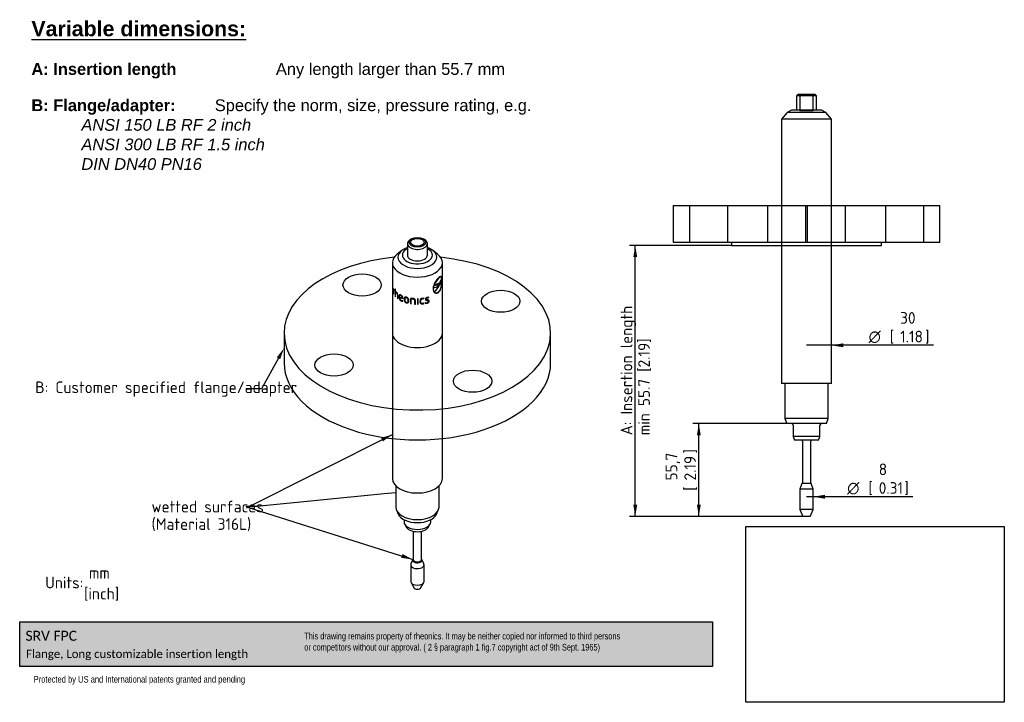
# Model space of a CAD drawing. Header units: millimetres. Extents: x 0 to 295, y 2 to 207.
import ezdxf
from ezdxf import colors
from ezdxf.entities.mleader import LeaderData, LeaderLine
from ezdxf.enums import TextEntityAlignment as Align
from ezdxf.lldxf.tags import DXFTag
from ezdxf.math import Vec2, Vec3

# ---------------------------------------------------------------- set-up
doc = ezdxf.new("R2010")
doc.units = ezdxf.units.MM
for name, color, linetype in [('10418_A', 7, 'Continuous'), ('10461_A', 7, 'Continuous'), ('Default', 7, 'Continuous')]:
    doc.layers.add(name, color=color, linetype=linetype)
doc.styles.add('SEACAD_Solid_Edge_ISO', font='seiso.ttf')
doc.styles.add('SEACAD_Solid_Edge_ISO1_Symbols', font='semeci1.ttf')
tags = doc.linetypes.add('HIDDEN2', pattern=[4.7625, 3.175, -1.5875]).pattern_tags.tags
tags[6:7] = [DXFTag(74, 4), DXFTag(75, 0), DXFTag(340, '0'), DXFTag(46, 0.0), DXFTag(50, 0.0), DXFTag(44, 0.0), DXFTag(45, 0.0)]
tags[4:5] = [DXFTag(74, 4), DXFTag(75, 0), DXFTag(340, '0'), DXFTag(46, 0.0), DXFTag(50, 0.0), DXFTag(44, 0.0), DXFTag(45, 0.0)]
tags = doc.linetypes.add('PHANTOM2', pattern=[31.75, 15.875, -3.175, 3.175, -3.175, 3.175, -3.175]).pattern_tags.tags
tags[14:15] = [DXFTag(74, 4), DXFTag(75, 0), DXFTag(340, '0'), DXFTag(46, 0.0), DXFTag(50, 0.0), DXFTag(44, 0.0), DXFTag(45, 0.0)]
tags[12:13] = [DXFTag(74, 4), DXFTag(75, 0), DXFTag(340, '0'), DXFTag(46, 0.0), DXFTag(50, 0.0), DXFTag(44, 0.0), DXFTag(45, 0.0)]
tags[10:11] = [DXFTag(74, 4), DXFTag(75, 0), DXFTag(340, '0'), DXFTag(46, 0.0), DXFTag(50, 0.0), DXFTag(44, 0.0), DXFTag(45, 0.0)]
tags[8:9] = [DXFTag(74, 4), DXFTag(75, 0), DXFTag(340, '0'), DXFTag(46, 0.0), DXFTag(50, 0.0), DXFTag(44, 0.0), DXFTag(45, 0.0)]
tags[6:7] = [DXFTag(74, 4), DXFTag(75, 0), DXFTag(340, '0'), DXFTag(46, 0.0), DXFTag(50, 0.0), DXFTag(44, 0.0), DXFTag(45, 0.0)]
tags[4:5] = [DXFTag(74, 4), DXFTag(75, 0), DXFTag(340, '0'), DXFTag(46, 0.0), DXFTag(50, 0.0), DXFTag(44, 0.0), DXFTag(45, 0.0)]
doc.dimstyles.new('Rheonics_Publish', dxfattribs={"dimtxt": 3.5, "dimasz": 3.5, "dimexe": 1.75, "dimexo": 0, "dimgap": 0.875, "dimtad": 1, "dimdec": 1, "dimlfac": 2, "dimtxsty": 'SEACAD_Solid_Edge_ISO', "dimblk1": '_SE_FILLED', "dimblk2": '_SE_FILLED', "dimsah": 1, "dimcen": 1.75, "dimazin": 0, "dimtfac": 0.5, "dimtdec": 3, "dimtmove": 0, "dimatfit": 3, "dimfxl": 1, "dimarcsym": 0})
picture_1 = doc.add_image_def('image1.jpg', size_in_pixel=(1363, 928))

# ---------------------------------------------------------------- blocks, each defined once
blk = doc.blocks.new('_SE_FILLED')
at = {"color": 0}
blk.add_line((0, 0), (-1, 0), dxfattribs=at)
blk.add_solid([(0, 0), (-1, -0.1665), (-1, 0.1665), (0, 0)], dxfattribs=at)
blk = doc.blocks.new('SEANNOT_GROUP1')
at = {"layer": 'Default', "linetype": 'Continuous'}
blk.add_hatch(color=7, dxfattribs=at).paths.add_polyline_path([(108.97, 80.02), (111.83, 82.11), (108.44, 81.06)])
at = {"layer": 'Default', "color": 7, "linetype": 'Continuous'}
blk.add_lwpolyline([(68.02, 60.13), (111.83, 82.11)], dxfattribs=at)
blk = doc.blocks.new('SEANNOT_GROUP2')
at = {"layer": 'Default', "linetype": 'Continuous'}
blk.add_hatch(color=7, dxfattribs=at).paths.add_polyline_path([(114.49, 45.09), (118.01, 44.59), (114.85, 46.21)])
at = {"layer": 'Default', "color": 7, "linetype": 'Continuous'}
blk.add_lwpolyline([(68.4, 60.32), (118.01, 44.59)], dxfattribs=at)
blk = doc.blocks.new('_DOT')
at = {"color": 0}
blk.add_line((0, 0), (-1, 0), dxfattribs=at)
at = {"color": 0, "const_width": 0.333}
blk.add_lwpolyline([(-0.1665, 0, 1), (0.1665, 0, 1)], format="xyb", close=True, dxfattribs=at)
blk = doc.blocks.new('SE')
at = {"layer": '10418_A', "color": 7, "linetype": 'Continuous'}
for p, q in [((233.62, 184.22), (233.12, 183.72)), ((239.12, 183.72), (233.12, 183.72)), ((233.12, 183.72), (233.12, 179.47)), ((233.62, 184.22), (238.62, 184.22)), ((239.12, 183.72), (238.62, 184.22)), ((239.12, 179.47), (239.12, 183.72)), ((230.3, 178.71), (228.62, 176.71)), ((231.62, 179.47), (230.3, 178.71)), ((241.95, 178.71), (230.3, 178.71)), ((240.62, 179.47), (231.62, 179.47)), ((241.95, 178.71), (240.62, 179.47)), ((243.62, 176.71), (241.95, 178.71)), ((243.62, 176.71), (228.62, 176.71)), ((228.62, 176.71), (228.62, 150.83)), ((243.62, 173.19), (243.62, 176.71)), ((243.62, 173.02), (243.62, 173.19)), ((243.62, 172.34), (243.62, 173.02)), ((243.62, 172.07), (243.62, 172.34)), ((243.62, 171.34), (243.62, 172.1)), ((243.62, 170.06), (243.62, 171.34)), ((243.62, 169.58), (243.62, 170.06)), ((243.62, 169.4), (243.62, 169.58)), ((243.62, 150.83), (243.62, 169.4)), ((228.62, 138.83), (228.62, 97.37)), ((243.62, 97.37), (243.62, 138.83)), ((243.62, 97.37), (228.62, 97.37)), ((229.62, 97.37), (229.62, 86.87)), ((242.62, 86.87), (242.62, 97.37)), ((242.62, 86.87), (229.62, 86.87)), ((229.62, 86.87), (230.17, 85.37)), ((242.08, 85.37), (242.62, 86.87)), ((242.08, 85.37), (230.17, 85.37)), ((232.12, 84.87), (232.12, 81.47)), ((240.12, 81.47), (240.12, 84.87)), ((240.12, 81.47), (232.12, 81.47)), ((232.12, 81.47), (232.52, 80.37)), ((239.72, 80.37), (232.52, 80.37)), ((234.87, 80.12), (234.87, 67.59)), ((237.37, 67.59), (237.37, 80.12)), ((239.72, 80.37), (240.12, 81.47)), ((234.75, 67.37), (234.12, 65.65)), ((238.12, 65.65), (234.12, 65.65)), ((234.12, 65.65), (234.12, 59.58)), ((237.5, 67.37), (234.75, 67.37)), ((238.12, 65.65), (237.5, 67.37)), ((238.12, 59.58), (238.12, 65.65)), ((238.12, 59.58), (234.12, 59.58)), ((234.12, 59.58), (235, 57.52)), ((237.25, 57.52), (238.12, 59.58)), ((237.25, 57.52), (235, 57.52))]:
    blk.add_line(p, q, dxfattribs=at)
at = {"layer": '10418_A', "color": 7, "linetype": 'HIDDEN2'}
for p, q in [((234.12, 184.22), (234.12, 179.22)), ((238.12, 179.22), (238.12, 184.22)), ((238.12, 179.22), (234.12, 179.22)), ((228.62, 150.83), (228.62, 138.83)), ((243.62, 138.83), (243.62, 150.83))]:
    blk.add_line(p, q, dxfattribs=at)
at = {"layer": '10418_A', "color": 7, "linetype": 'Continuous'}
for centre, radius, start, end in [((231.62, 84.87), 0.5, 0, 90), ((240.62, 84.87), 0.5, 90, 180), ((234.62, 80.12), 0.25, 0, 90), ((237.62, 80.12), 0.25, 90, 180), ((234.62, 67.59), 0.25, 300, 0), ((237.62, 67.59), 0.25, 180, 240)]:
    blk.add_arc(centre, radius, start, end, dxfattribs=at)
at = {"layer": '10461_A', "color": 7, "linetype": 'Continuous'}
for p, q in [((196.12, 150.83), (276.12, 150.83)), ((196.12, 150.83), (196.12, 139.83)), ((276.12, 139.83), (276.12, 150.83)), ((196.12, 139.83), (276.12, 139.83)), ((213.62, 139.83), (213.62, 138.83)), ((258.62, 138.83), (258.62, 139.83)), ((213.62, 138.83), (258.62, 138.83))]:
    blk.add_line(p, q, dxfattribs=at)
at = {"layer": '10461_A', "color": 7, "linetype": 'HIDDEN2'}
for p, q in [((200.97, 150.83), (200.97, 139.83)), ((212.47, 139.83), (212.47, 150.83)), ((224.42, 150.83), (224.42, 139.83)), ((228.62, 150.83), (228.62, 138.83)), ((235.92, 139.83), (235.92, 150.83)), ((236.33, 150.83), (236.33, 139.83)), ((243.62, 138.83), (243.62, 150.83)), ((247.83, 139.83), (247.83, 150.83)), ((259.78, 150.83), (259.78, 139.83)), ((271.28, 139.83), (271.28, 150.83))]:
    blk.add_line(p, q, dxfattribs=at)
blk = doc.blocks.new('SE1')
at = {"layer": '10418_A', "color": 7, "linetype": 'Continuous'}
for p, q in [((116.33, 139.39), (116.33, 135.92)), ((117.57, 140.82), (117.21, 140.61)), ((121.46, 140.61), (121.1, 140.82)), ((122.33, 135.92), (122.33, 139.39)), ((114.65, 137.29), (113.3, 136.23)), ((125.37, 136.23), (124.02, 137.29)), ((111.83, 133.66), (111.83, 68.88)), ((126.83, 68.88), (126.83, 133.66)), ((126, 127.39), (125.71, 126.94)), ((126.68, 128.44), (126.68, 128.66)), ((112.14, 125.86), (112.14, 124.32)), ((112.14, 124.32), (112.2, 124.2)), ((112.2, 124.2), (112.2, 125.64)), ((112.43, 125.5), (112.36, 125.6)), ((112.36, 125.46), (112.41, 125.37)), ((112.41, 125.37), (112.43, 125.5)), ((112.76, 125.7), (112.66, 125.81)), ((112.66, 125.81), (112.66, 123.57)), ((112.76, 125.01), (112.76, 125.7)), ((112.76, 123.46), (112.76, 124.86)), ((124.14, 126.18), (124.22, 126.6)), ((125.54, 126.95), (125.71, 126.94)), ((125.71, 126.94), (125.97, 126.99)), ((125.97, 126.99), (125.86, 126.75)), ((112.66, 123.57), (112.76, 123.46)), ((113.32, 124.07), (113.32, 122.96)), ((113.32, 122.96), (113.45, 122.86)), ((113.45, 122.86), (113.45, 123.98)), ((113.91, 123.4), (114.81, 123.09)), ((113.92, 123.26), (114.97, 122.91)), ((114.93, 122.12), (114.87, 122.28)), ((114.97, 122.91), (114.98, 122.9)), ((114.98, 123), (114.98, 122.9)), ((117.97, 122.94), (117.29, 122.92)), ((117.29, 122.92), (117.29, 121.37)), ((117.29, 121.37), (117.5, 121.34)), ((117.5, 121.34), (117.5, 122.79)), ((117.5, 122.79), (117.97, 122.79)), ((118.51, 122.35), (118.51, 121.24)), ((118.51, 121.24), (118.73, 121.22)), ((118.73, 121.22), (118.73, 122.35)), ((119.55, 122.84), (119.33, 122.84)), ((119.33, 122.84), (119.33, 121.21)), ((119.33, 121.21), (119.55, 121.21)), ((119.55, 121.21), (119.55, 122.84)), ((121.29, 122.77), (121.36, 122.92)), ((121.36, 121.45), (121.29, 121.58)), ((121.78, 121.67), (121.7, 121.51)), ((122.73, 123.09), (122.81, 123.25)), ((112.83, 66.72), (112.83, 60.31)), ((125.83, 60.31), (125.83, 66.72)), ((113.05, 59.34), (113.58, 58.2)), ((125.09, 58.2), (125.62, 59.34)), ((115.33, 56.54), (115.33, 55.9)), ((123.33, 55.9), (123.33, 56.54)), ((115.47, 55.3), (115.86, 54.47)), ((122.81, 54.47), (123.2, 55.3)), ((118.08, 53.05), (118.08, 44.56)), ((120.58, 44.56), (120.58, 53.05)), ((118.01, 44.59), (117.4, 43.28)), ((121.27, 43.28), (120.66, 44.59)), ((117.33, 42.98), (117.33, 38.03)), ((121.33, 38.03), (121.33, 42.98)), ((117.43, 37.68), (118.26, 36.15)), ((120.41, 36.15), (121.24, 37.68))]:
    blk.add_line(p, q, dxfattribs=at)
for centre, radius, start, end in [((129.25, 125.25), 5.25, 131.5956, 173.2206), ((130.1, 124.64), 6.2, 134.2389, 158.8318), ((125.94, 124.33), 3.02, 100.9456, 122.4983), ((125.53, 128.11), 1.2, 291.6527, 340.6238), ((136.94, 122.34), 12.06, 148.3892, 155.2018), ((111.45, 125.05), 1.07, 31.0461, 49.7369), ((111.75, 125.11), 0.699, 30.5942, 49.7582), ((112.63, 124.48), 0.546, 45.0712, 76.3296), ((112.44, 124.05), 0.878, 1.0912, 50.049), ((112.24, 123.94), 1.21, 1.9041, 50.0752), ((124.25, 127.95), 1.77, 266.5836, 325.4896), ((125.38, 124.89), 2.06, 85.5783, 124.127), ((121.96, 128.5), 4.27, 304.8218, 335.8446), ((115.07, 123.36), 1.29, 176.1242, 240.9991), ((114.91, 123.25), 0.996, 179.3625, 241.8693), ((113.92, 123), 1.06, 0.283, 64.4732), ((114.03, 123.11), 0.777, 358.0232, 63.6938), ((114.82, 123.07), 0.785, 241.7235, 273.6619), ((114.88, 123.02), 0.903, 241.1042, 273.2286), ((115.79, 122.32), 1.02, 357.514, 75.2559), ((120.95, 122.08), 0.883, 93.4232, 182.3413), ((121.04, 122.01), 0.963, 70.3808, 98.1273), ((120.78, 122.27), 0.999, 276.8226, 305.3608), ((121.02, 122.06), 0.76, 69.3574, 97.7612), ((120.81, 122.25), 0.824, 277.4737, 305.424), ((121.96, 122.6), 1.11, 256.5386, 284.2268), ((122.01, 122.59), 0.952, 255.8518, 283.1778), ((122.61, 122.27), 1, 78.6241, 106.0177), ((122.55, 122.34), 0.779, 76.5146, 105.0566)]:
    blk.add_arc(centre, radius, start, end, dxfattribs=at)
for centre, major_axis, start_param, end_param in [((119.33, 139.39), (3, 0), 2.356194, 6.283185), ((119.33, 139.39), (3, 0), 0, 0.785398), ((119.33, 133.66), (7.5, 0), 2.506399, 6.283185), ((119.33, 135.29), (5.83, 0), 2.111829, 6.283185), ((119.33, 135.92), (4.5, 0), 2.300524, 6.283185), ((119.33, 135.92), (3, 0), 3.141593, 6.283185), ((119.33, 135.29), (5.83, 0), 0, 1.029764), ((119.33, 135.92), (4.5, 0), 0, 0.841069), ((119.33, 133.66), (7.5, 0), 0, 0.635193), ((119.33, 68.88), (7.5, 0), 3.141593, 6.283185), ((119.33, 60.31), (6.5, 0), 3.141593, 6.283185), ((119.33, 59.08), (5.95, 0), 3.401888, 6.02289), ((119.33, 55.9), (4, 0), 3.141593, 6.283185), ((119.33, 55), (3.6, 0), 3.401888, 6.02289), ((119.33, 44.39), (1.38, 0), 2.711893, 6.283185), ((119.33, 44.56), (-1.25, 0), 0, 3.141593), ((119.33, 44.39), (1.38, 0), 0, 0.4297), ((119.33, 44.56), (-1.25, 0), 3.141593, 3.162921), ((119.33, 42.98), (2, 0), 2.881297, 6.283185), ((119.33, 42.98), (2, 0), 0, 0.260295), ((119.33, 38.03), (2, 0), 3.141593, 6.283185), ((119.33, 36.34), (1.13, 0), 3.446442, 5.978336)]:
    blk.add_ellipse(centre, major_axis=major_axis, ratio=0.57735, start_param=start_param, end_param=end_param, dxfattribs=at)
for major_axis in [(-2.5, 0), (2, 0)]:
    blk.add_ellipse((119.33, 139.79), major_axis=major_axis, ratio=0.57735, dxfattribs=at)
for points, knots in [([(125.36, 127.3), (125.38, 127.3), (125.42, 127.31), (125.49, 127.33), (125.61, 127.37), (125.79, 127.46), (125.98, 127.63), (126.21, 127.91), (126.41, 128.28), (126.54, 128.65), (126.6, 128.88), (126.63, 128.99), (126.64, 129.05)], [0, 0, 0, 0, 0.036488, 0.062566, 0.125112, 0.250167, 0.374865, 0.500254, 0.749846, 0.874894, 0.93745, 1, 1, 1, 1]), ([(126.7, 128.43), (126.7, 128.47), (126.7, 128.54), (126.7, 128.67), (126.69, 128.89), (126.67, 129.16), (126.61, 129.4), (126.53, 129.54), (126.4, 129.59), (126.24, 129.54), (126.06, 129.43), (125.92, 129.31), (125.83, 129.23), (125.79, 129.19), (125.77, 129.17)], [0, 0, 0, 0, 0.031299, 0.062568, 0.125123, 0.250088, 0.375051, 0.500014, 0.624972, 0.749925, 0.874875, 0.937429, 0.968698, 1, 1, 1, 1]), ([(126.64, 129.05), (126.64, 129.09), (126.62, 129.15), (126.59, 129.26), (126.53, 129.41), (126.39, 129.5), (126.17, 129.42), (125.98, 129.27), (125.88, 129.19), (125.82, 129.13), (125.79, 129.1), (125.77, 129.08)], [0, 0, 0, 0, 0.062622, 0.125244, 0.250403, 0.500028, 0.749599, 0.874751, 0.937371, 0.963456, 1, 1, 1, 1]), ([(125.77, 124.85), (125.79, 124.88), (125.83, 124.92), (125.92, 125.02), (126.06, 125.21), (126.24, 125.53), (126.4, 125.98), (126.53, 126.47), (126.61, 126.98), (126.67, 127.5), (126.69, 127.91), (126.7, 128.18), (126.7, 128.33), (126.7, 128.4), (126.7, 128.43)], [0, 0, 0, 0, 0.031302, 0.062571, 0.125125, 0.250075, 0.375028, 0.499987, 0.624949, 0.749912, 0.874877, 0.937432, 0.968702, 1, 1, 1, 1]), ([(125.77, 124.95), (125.79, 124.97), (125.82, 125), (125.89, 125.07), (126, 125.21), (126.14, 125.45), (126.29, 125.77), (126.41, 126.14), (126.51, 126.52), (126.58, 126.92), (126.62, 127.25), (126.65, 127.52), (126.65, 127.65), (126.66, 127.71)], [0, 0, 0, 0, 0.036492, 0.062546, 0.125082, 0.25005, 0.374875, 0.499998, 0.624972, 0.749948, 0.874924, 0.937462, 1, 1, 1, 1]), ([(125.97, 126.99), (125.99, 127.03), (126.03, 127.11), (126.1, 127.27), (126.22, 127.53), (126.39, 127.89), (126.53, 128.19), (126.61, 128.34), (126.65, 128.39), (126.67, 128.42), (126.68, 128.43), (126.68, 128.44)], [0, 0, 0, 0, 0.062582, 0.12515, 0.250289, 0.500222, 0.749827, 0.87486, 0.937426, 0.968711, 1, 1, 1, 1]), ([(112.76, 124.86), (112.77, 124.86), (112.78, 124.85), (112.8, 124.85), (112.83, 124.84), (112.87, 124.82), (112.92, 124.79), (112.95, 124.77), (112.98, 124.75), (112.99, 124.73), (113, 124.73)], [0, 0, 0, 0, 0.084695, 0.163278, 0.285736, 0.499978, 0.699969, 0.819983, 0.906172, 1, 1, 1, 1]), ([(124.04, 125.87), (124.04, 125.83), (124.04, 125.76), (124.05, 125.63), (124.09, 125.4), (124.18, 125.1), (124.37, 124.82), (124.61, 124.62), (124.89, 124.52), (125.19, 124.52), (125.44, 124.61), (125.61, 124.72), (125.7, 124.79), (125.75, 124.83), (125.77, 124.85)], [0, 0, 0, 0, 0.031299, 0.062568, 0.125123, 0.250088, 0.375051, 0.500013, 0.624972, 0.749925, 0.874875, 0.937429, 0.968698, 1, 1, 1, 1]), ([(124.4, 124.99), (124.42, 124.96), (124.46, 124.91), (124.55, 124.82), (124.74, 124.69), (125.03, 124.6), (125.35, 124.66), (125.57, 124.78), (125.68, 124.87), (125.74, 124.92), (125.77, 124.95)], [0, 0, 0, 0, 0.062595, 0.125191, 0.250317, 0.500024, 0.749688, 0.874809, 0.937402, 1, 1, 1, 1]), ([(114.37, 123.95), (114.35, 123.96), (114.3, 123.98), (114.21, 124.02), (114.11, 124.03), (113.99, 124.01), (113.88, 123.93), (113.81, 123.78), (113.78, 123.62), (113.78, 123.53), (113.77, 123.48), (113.77, 123.45)], [0, 0, 0, 0, 0.062634, 0.125264, 0.250281, 0.373713, 0.500332, 0.749533, 0.874735, 0.937361, 1, 1, 1, 1]), ([(114.37, 123.81), (114.36, 123.82), (114.32, 123.83), (114.25, 123.86), (114.17, 123.87), (114.08, 123.85), (113.99, 123.78), (113.94, 123.66), (113.92, 123.54), (113.91, 123.46), (113.91, 123.42), (113.91, 123.4)], [0, 0, 0, 0, 0.062623, 0.125244, 0.25021, 0.372723, 0.500215, 0.749555, 0.874754, 0.937371, 1, 1, 1, 1]), ([(116.05, 123.31), (116.02, 123.31), (115.97, 123.33), (115.86, 123.34), (115.73, 123.34), (115.59, 123.3), (115.49, 123.22), (115.41, 123.11), (115.36, 122.99), (115.34, 122.87), (115.33, 122.77), (115.33, 122.72), (115.33, 122.69)], [0, 0, 0, 0, 0.062572, 0.125133, 0.250008, 0.372843, 0.499763, 0.620166, 0.749789, 0.874866, 0.937429, 1, 1, 1, 1]), ([(115.33, 122.69), (115.33, 122.67), (115.33, 122.62), (115.34, 122.51), (115.36, 122.38), (115.41, 122.22), (115.49, 122.05), (115.59, 121.9), (115.73, 121.77), (115.86, 121.69), (115.97, 121.64), (116.02, 121.63), (116.05, 121.62)], [0, 0, 0, 0, 0.062571, 0.125134, 0.25021, 0.379804, 0.500239, 0.627245, 0.749997, 0.874867, 0.937428, 1, 1, 1, 1]), ([(116.05, 123.16), (116.03, 123.16), (115.98, 123.17), (115.9, 123.19), (115.8, 123.18), (115.7, 123.13), (115.62, 123.06), (115.57, 122.97), (115.54, 122.86), (115.53, 122.77), (115.52, 122.69), (115.52, 122.65), (115.52, 122.63)], [0, 0, 0, 0, 0.062573, 0.125141, 0.249926, 0.370712, 0.499647, 0.61883, 0.749749, 0.874857, 0.937425, 1, 1, 1, 1]), ([(115.52, 122.63), (115.52, 122.61), (115.52, 122.57), (115.53, 122.49), (115.54, 122.38), (115.57, 122.25), (115.62, 122.12), (115.7, 122), (115.8, 121.9), (115.9, 121.83), (115.98, 121.79), (116.03, 121.78), (116.05, 121.77)], [0, 0, 0, 0, 0.062576, 0.125143, 0.250251, 0.381147, 0.500353, 0.629273, 0.750075, 0.87486, 0.937427, 1, 1, 1, 1]), ([(116.6, 122.32), (116.6, 122.34), (116.6, 122.38), (116.6, 122.46), (116.58, 122.57), (116.55, 122.69), (116.49, 122.82), (116.41, 122.93), (116.31, 123.04), (116.2, 123.1), (116.12, 123.14), (116.07, 123.15), (116.05, 123.16)], [0, 0, 0, 0, 0.062576, 0.125143, 0.250252, 0.381152, 0.500353, 0.629266, 0.750074, 0.874859, 0.937427, 1, 1, 1, 1]), ([(116.05, 121.77), (116.07, 121.76), (116.12, 121.75), (116.2, 121.74), (116.31, 121.75), (116.41, 121.8), (116.49, 121.88), (116.55, 121.98), (116.58, 122.09), (116.6, 122.19), (116.6, 122.26), (116.6, 122.3), (116.6, 122.32)], [0, 0, 0, 0, 0.062573, 0.125141, 0.249925, 0.370708, 0.499647, 0.618828, 0.749749, 0.874857, 0.937425, 1, 1, 1, 1]), ([(116.05, 121.62), (116.08, 121.61), (116.13, 121.6), (116.25, 121.58), (116.38, 121.59), (116.52, 121.64), (116.63, 121.73), (116.72, 121.85), (116.77, 121.98), (116.8, 122.1), (116.81, 122.2), (116.81, 122.25), (116.81, 122.28)], [0, 0, 0, 0, 0.062572, 0.125133, 0.250004, 0.37274, 0.499761, 0.620176, 0.749789, 0.874866, 0.937429, 1, 1, 1, 1]), ([(118.73, 122.35), (118.73, 122.36), (118.73, 122.4), (118.71, 122.48), (118.68, 122.58), (118.61, 122.68), (118.51, 122.77), (118.39, 122.84), (118.26, 122.89), (118.14, 122.92), (118.04, 122.93), (118, 122.94), (117.97, 122.94)], [0, 0, 0, 0, 0.062574, 0.125142, 0.250092, 0.375378, 0.499825, 0.619975, 0.749779, 0.874857, 0.937421, 1, 1, 1, 1]), ([(117.97, 122.79), (117.99, 122.79), (118.02, 122.79), (118.09, 122.77), (118.21, 122.75), (118.34, 122.69), (118.43, 122.6), (118.48, 122.52), (118.5, 122.45), (118.51, 122.39), (118.51, 122.36), (118.51, 122.35)], [0, 0, 0, 0, 0.062671, 0.125326, 0.250579, 0.499397, 0.623235, 0.74952, 0.874675, 0.937335, 1, 1, 1, 1]), ([(120.07, 122.05), (120.07, 122.02), (120.07, 121.97), (120.08, 121.87), (120.11, 121.74), (120.17, 121.6), (120.26, 121.47), (120.39, 121.37), (120.54, 121.3), (120.69, 121.27), (120.81, 121.27), (120.87, 121.27), (120.9, 121.28)], [0, 0, 0, 0, 0.062578, 0.125129, 0.25021, 0.379099, 0.500207, 0.625987, 0.75001, 0.874886, 0.937451, 1, 1, 1, 1]), ([(120.29, 122.06), (120.29, 122.08), (120.29, 122.12), (120.3, 122.2), (120.33, 122.34), (120.39, 122.51), (120.52, 122.64), (120.63, 122.73), (120.75, 122.78), (120.84, 122.8), (120.89, 122.81), (120.92, 122.81)], [0, 0, 0, 0, 0.06264, 0.125255, 0.250479, 0.49982, 0.627034, 0.749824, 0.874768, 0.937392, 1, 1, 1, 1]), ([(120.92, 121.43), (120.89, 121.43), (120.84, 121.42), (120.75, 121.43), (120.63, 121.45), (120.52, 121.52), (120.39, 121.63), (120.33, 121.78), (120.3, 121.92), (120.29, 122), (120.29, 122.04), (120.29, 122.06)], [0, 0, 0, 0, 0.062606, 0.125229, 0.250173, 0.372963, 0.500184, 0.749524, 0.874746, 0.937361, 1, 1, 1, 1]), ([(122.34, 123.23), (122.32, 123.23), (122.28, 123.22), (122.21, 123.19), (122.09, 123.15), (121.96, 123.07), (121.85, 122.96), (121.79, 122.87), (121.76, 122.79), (121.75, 122.73), (121.75, 122.69), (121.75, 122.68)], [0, 0, 0, 0, 0.062641, 0.125262, 0.250466, 0.499659, 0.62621, 0.749735, 0.874742, 0.937374, 1, 1, 1, 1]), ([(121.75, 122.68), (121.75, 122.66), (121.75, 122.63), (121.76, 122.58), (121.78, 122.51), (121.83, 122.45), (121.9, 122.4), (121.99, 122.37), (122.07, 122.34), (122.17, 122.33), (122.23, 122.32), (122.26, 122.32)], [0, 0, 0, 0, 0.06256, 0.125101, 0.250002, 0.371692, 0.499753, 0.616014, 0.749816, 0.874903, 1, 1, 1, 1]), ([(121.96, 122.72), (121.96, 122.73), (121.96, 122.76), (121.97, 122.81), (122, 122.88), (122.08, 122.97), (122.19, 123.03), (122.28, 123.07), (122.33, 123.08), (122.35, 123.09)], [0, 0, 0, 0, 0.071626, 0.143272, 0.286141, 0.499773, 0.749317, 0.874653, 1, 1, 1, 1]), ([(122.35, 122.48), (122.3, 122.48), (122.23, 122.49), (122.14, 122.51), (122.08, 122.53), (122.03, 122.56), (121.98, 122.6), (121.96, 122.65), (121.96, 122.69), (121.96, 122.71), (121.96, 122.72)], [0, 0, 0, 0, 0.2502, 0.386197, 0.500334, 0.630593, 0.750051, 0.874885, 0.937436, 1, 1, 1, 1]), ([(122.23, 121.52), (122.25, 121.52), (122.29, 121.53), (122.37, 121.55), (122.5, 121.61), (122.64, 121.7), (122.76, 121.82), (122.83, 121.92), (122.86, 122.02), (122.87, 122.09), (122.87, 122.12), (122.87, 122.14)], [0, 0, 0, 0, 0.062634, 0.125254, 0.25046, 0.499775, 0.627228, 0.749788, 0.87475, 0.937376, 1, 1, 1, 1]), ([(122.67, 122.08), (122.67, 122.07), (122.67, 122.05), (122.66, 122), (122.64, 121.94), (122.59, 121.87), (122.51, 121.79), (122.41, 121.73), (122.31, 121.68), (122.25, 121.67), (122.23, 121.66)], [0, 0, 0, 0, 0.062621, 0.125244, 0.250184, 0.372196, 0.500204, 0.749588, 0.874789, 1, 1, 1, 1]), ([(122.26, 122.32), (122.31, 122.32), (122.38, 122.31), (122.47, 122.29), (122.54, 122.28), (122.6, 122.25), (122.64, 122.21), (122.66, 122.16), (122.67, 122.12), (122.67, 122.09), (122.67, 122.08)], [0, 0, 0, 0, 0.25019, 0.385555, 0.500331, 0.631449, 0.75009, 0.874889, 0.93744, 1, 1, 1, 1]), ([(122.87, 122.14), (122.87, 122.15), (122.87, 122.18), (122.86, 122.24), (122.84, 122.31), (122.79, 122.37), (122.72, 122.41), (122.63, 122.44), (122.54, 122.46), (122.45, 122.47), (122.38, 122.48), (122.35, 122.48)], [0, 0, 0, 0, 0.062563, 0.125106, 0.249999, 0.371361, 0.499725, 0.615012, 0.749802, 0.874897, 1, 1, 1, 1])]:
    blk.add_open_spline(points, degree=3, knots=knots, dxfattribs=at)
at = {"layer": '10461_A', "color": 7, "linetype": 'PHANTOM2'}
for p, q in [((79.33, 112.53), (79.33, 103.55)), ((159.33, 103.55), (159.33, 112.53))]:
    blk.add_line(p, q, dxfattribs=at)
for centre, major_axis, start_param, end_param in [((119.33, 112.53), (-40, 0), 0, 4.537442), ((119.33, 112.53), (-40, 0), 4.887335, 6.283185), ((119.33, 112.53), (-7.5, 0), 0, 3.141593), ((119.33, 103.55), (-40, 0), 0, 3.141593)]:
    blk.add_ellipse(centre, major_axis=major_axis, ratio=0.57735, start_param=start_param, end_param=end_param, dxfattribs=at)
for centre in [(102.76, 126.97), (144.34, 122.1), (94.33, 102.96), (135.91, 98.1)]:
    blk.add_ellipse(centre, major_axis=(5.75, 0), ratio=0.57735, dxfattribs=at)
blk = doc.blocks.new('DMBLK118')
at = {"layer": 'Default', "linetype": 'Continuous'}
for points in [[(184.13, 135.33), (185.3, 135.33), (184.72, 138.83)], [(184.13, 61.02), (184.72, 57.52), (185.3, 61.02)]]:
    blk.add_hatch(color=7, dxfattribs=at).paths.add_polyline_path(points)
at = {"layer": 'Default', "color": 7, "linetype": 'Continuous'}
for p, q in [((213.62, 138.83), (182.97, 138.83)), ((184.72, 57.52), (184.72, 138.83)), ((235, 57.52), (182.97, 57.52))]:
    blk.add_line(p, q, dxfattribs=at)
at = {"layer": 'Default', "color": 7, "linetype": 'Continuous', "style": 'SEACAD_Solid_Edge_ISO'}
for s, p in [('A: Insertion length', (180.34, 81.88)), ('min 55.7 [2.19]', (185.59, 81.88))]:
    blk.add_text(s, height=3.5, rotation=90, dxfattribs=at).set_placement(p, align=Align.TOP_LEFT)
blk = doc.blocks.new('DMBLK119')
at = {"layer": 'Default', "linetype": 'Continuous'}
for points in [[(203.21, 81.87), (204.38, 81.87), (203.79, 85.37)], [(203.21, 61.02), (203.79, 57.52), (204.38, 61.02)]]:
    blk.add_hatch(color=7, dxfattribs=at).paths.add_polyline_path(points)
at = {"layer": 'Default', "color": 7, "linetype": 'Continuous'}
for p, q in [((236.12, 85.37), (202.04, 85.37)), ((203.79, 57.52), (203.79, 85.37)), ((235, 57.52), (202.04, 57.52))]:
    blk.add_line(p, q, dxfattribs=at)
at = {"layer": 'Default', "color": 7, "linetype": 'Continuous', "style": 'SEACAD_Solid_Edge_ISO'}
for s, p in [('55,7', (193.82, 68.3)), (']', (199.42, 76.42)), ('2.19', (199.42, 68.3)), ('[', (199.42, 65.2))]:
    blk.add_text(s, height=3.5, rotation=90, dxfattribs=at).set_placement(p, align=Align.TOP_LEFT)
blk = doc.blocks.new('DMBLK120')
at = {"layer": 'Default', "linetype": 'Continuous'}
blk.add_hatch(color=7, dxfattribs=at).paths.add_polyline_path([(247.12, 109.45), (243.62, 108.86), (247.12, 108.28)])
at = {"layer": 'Default', "color": 7, "linetype": 'Continuous'}
blk.add_line((274.18, 108.86), (236.12, 108.86), dxfattribs=at)
for s, style, p in [('30', 'SEACAD_Solid_Edge_ISO', (264.2, 118.84)), ('O', 'SEACAD_Solid_Edge_ISO1_Symbols', (254.75, 113.24)), ('[', 'SEACAD_Solid_Edge_ISO', (261.1, 113.24)), ('1.18', 'SEACAD_Solid_Edge_ISO', (264.2, 113.24)), (']', 'SEACAD_Solid_Edge_ISO', (271.68, 113.24))]:
    blk.add_text(s, height=3.5, dxfattribs=dict(at, style=style)).set_placement(p, align=Align.TOP_LEFT)
blk = doc.blocks.new('DMBLK121')
at = {"layer": 'Default', "linetype": 'Continuous'}
blk.add_hatch(color=7, dxfattribs=at).paths.add_polyline_path([(241.62, 64), (238.12, 63.42), (241.62, 62.83)])
at = {"layer": 'Default', "color": 7, "linetype": 'Continuous'}
blk.add_line((267.99, 63.42), (236.12, 63.42), dxfattribs=at)
for s, style, p in [('8', 'SEACAD_Solid_Edge_ISO', (257.78, 73.39)), ('[', 'SEACAD_Solid_Edge_ISO', (254.68, 67.79)), (']', 'SEACAD_Solid_Edge_ISO', (265.5, 67.79)), ('O', 'SEACAD_Solid_Edge_ISO1_Symbols', (248.33, 67.79)), ('0.31', 'SEACAD_Solid_Edge_ISO', (257.78, 67.79))]:
    blk.add_text(s, height=3.5, dxfattribs=dict(at, style=style)).set_placement(p, align=Align.TOP_LEFT)

msp = doc.modelspace()

# ---------------------------------------------------------------- hatches: boundary and pattern name
at = {"layer": 'Default', "linetype": 'Continuous'}
msp.add_hatch(color=7, dxfattribs=at).paths.add_polyline_path([(207.877, 25.925), (-0.005, 25.925), (-0.005, 12.467), (207.877, 12.467)])

# ---------------------------------------------------------------- linework, layer by layer
at = {"layer": 'Default', "color": 7, "linetype": 'Continuous'}
for p, q in [((-0.005, 25.925), (207.877, 25.925)), ((-0.005, 12.467), (-0.005, 25.925)), ((207.877, 25.925), (207.877, 12.467)), ((207.877, 12.467), (-0.005, 12.467))]:
    msp.add_line(p, q, dxfattribs=at)

# ---------------------------------------------------------------- block references
at = {"layer": 'Default'}
for name in ['SE', 'SE1', 'SEANNOT_GROUP1', 'SEANNOT_GROUP2']:
    msp.add_blockref(name, (0, 0), dxfattribs=at)

# ---------------------------------------------------------------- texts
at = {"layer": 'Default', "attachment_point": 1}
for s, insert, char_height, width in [('{\\fArial|b1||i0||c0|p34;\\C7;\\L\\H4.586111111;\\W1.;\\T1.;Variable dimensions:\\P}{\\fMS Shell Dlg|b0||i0||c0|p34;\\C7;\\H2.998611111;\\W1.;\\P}{\\fArial|b1||i0||c0|p34;\\C7;\\H3.527777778;\\W1.;\\T1.;A: Insertion length^I}{\\fArial|b0||i0||c0|p34;\\C7;\\H3.527777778;\\W1.;\\T1.;^I}{\\fArial|b0||i0||c0|p34;\\C7;\\H3.527777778;\\W1.;\\T1.;Any length larger than 55.7 mm\\P}{\\fMS Shell Dlg|b0||i0||c0|p34;\\C7;\\H2.998611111;\\W1.;\\P}{\\fArial|b1||i0||c0|p34;\\C7;\\H3.527777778;\\W1.;\\T1.;B: Flange/adapter:}{\\fArial|b0||i0||c0|p34;\\C7;\\H3.527777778;\\W1.;\\T1.;  ^I}{\\fArial|b0||i0||c0|p34;\\C7;\\H3.527777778;\\W1.;\\pxa0.6153846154;\\T1.;Specify the norm, size, pressure rating, e.g. \\P}{\\fArial|b0||i1||c0|p34;\\C7;\\H3.527777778;\\W1.;\\pxi3.270745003;\\pxa0.6153846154;\\T1.;ANSI 150 LB RF 2 inch\\P}{\\fArial|b0||i1||c0|p34;\\C7;\\H3.527777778;\\W1.;\\pxi3.270745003;\\pxa0.6153846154;\\T1.;ANSI 300 LB RF 1.5 inch\\P}{\\fArial|b0||i1||c0|p34;\\C7;\\H3.527777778;\\W1.;\\pxi3.270745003;\\pxa0.6153846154;\\T1.;DIN DN40 PN16\\P}', (3.505, 206.197), 4.586111, 160.10146), ('{\\fCalibri|b0||i0||c0|p34;\\C7;\\H3.;\\W1.;SRV FPC\\P}', (1.73, 23.192), 3, 17.21352), ('{\\fDaxlinePro-Light|b0||i0||c0|p34;\\C7;\\H2.;\\W0.76;This drawing remains property of rheonics. It may be neither copied nor informed to third persons \\P}{\\fDaxlinePro-Light|b0||i0||c0|p34;\\C7;\\H2.;\\W0.76;\\pxsm1.079166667;or competitors without our approval. ( 2 }{\\fCalibri|b0||i0||c0|p34;\\C7;\\H2.;\\W0.76;\\pxsm1.079166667;§}{\\fDaxlinePro-Light|b0||i0||c0|p34;\\C7;\\H2.;\\W0.76;\\pxsm1.079166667; paragraph 1 fig.7 copyright act of 9th Sept. 1965)}', (85.395, 22.599), 2, 133.24349), ('{\\fCalibri|b0||i0||c0|p34;\\C7;\\H2.469444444;\\W1.;\\T1.;Flange, Long customizable insertion length}', (1.914, 17.497), 2.46944, 75.03108), ('{\\fDaxlinePro-Light|b0||i0||c0|p34;\\C7;\\H2.;\\W0.82;Protected by US and International patents granted and pending}', (4.177, 9.635), 2, 86.46958)]:
    msp.add_mtext(s, dxfattribs=dict(at, insert=insert, char_height=char_height, width=width))

# ---------------------------------------------------------------- dimensions: what is measured, and where the dimension line sits
at = {"layer": 'Default', "color": 7, "linetype": 'Continuous'}
for base, p2, text, picture, middle in [((184.715, 138.83), (213.624, 138.83), '\\A1;A: Insertion length {}\\Xmin 55.7 [2.19]', 'DMBLK118', (184.715, 98.176)), ((203.793, 85.371), (236.124, 85.371), '\\A1;<>', 'DMBLK119', (203.793, 71.446))]:
    dim = msp.add_linear_dim(base=base, p1=(234.999, 57.521), p2=p2, angle=90, text=text, dimstyle='Rheonics_Publish', override={"dimpost": '\\X'}, dxfattribs=at)
    dim.commit()
    dim.dimension.update_dxf_attribs({"geometry": picture, "text_midpoint": middle, "dimtype": 160})
for base, p1, p2, picture, middle in [((228.624, 108.863), (243.624, 97.371), (228.624, 97.371), 'DMBLK120', (253.528, 108.863)), ((234.124, 63.418), (238.124, 59.583), (234.124, 62.619), 'DMBLK121', (247.105, 63.418))]:
    dim = msp.add_linear_dim(base=base, p1=p1, p2=p2, text='\\A1;%%C <>', dimstyle='Rheonics_Publish', override={"dimpost": '\\X'}, dxfattribs=at)
    dim.commit()
    dim.dimension.update_dxf_attribs({"geometry": picture, "text_midpoint": middle, "dimtype": 160})

# ---------------------------------------------------------------- pictures from other files: only their frames are drawn
image = msp.add_image(picture_1, insert=(217.942, 1.724), size_in_units=(77.518, 52.778))
image.dxf.flags = 7

# ---------------------------------------------------------------- leaders
ml = msp.add_multileader_mtext('Standard', dxfattribs=at)
ml.set_content('{\\pxsm0.9;\\fSolid Edge ISO|b0||i0||c0|p34;\\W1.;B: Customer specified flange/adapter\\P}', color=256)
ml.set_leader_properties()
ml.build(insert=Vec2(0, 0))
ml.multileader.update_dxf_attribs({"dogleg_length": 4.745, "arrow_head_size": 3.5})
ctx = ml.context
ctx.base_point, ctx.char_height, ctx.arrow_head_size, ctx.landing_gap_size = Vec3(2.649, 96.05), 3.5, 3.5, 1.225
notes = []
notes.append((ctx, [(0, (1, 1, 0), (72.607, 95.8), (-1, 0), 4.745, [(0, [(79.335, 108.04)], 0, [])])]))
ctx.mtext.insert = Vec3(4.649, 98.016)
ml = msp.add_multileader_mtext('Standard', dxfattribs=at)
ml.set_content('{\\pxsm0.9;\\fSolid Edge ISO|b0||i0||c0|p34;\\W1.;wetted surfaces\\P(Material 316L)\\P}', color=256)
ml.set_leader_properties()
ml.set_arrow_properties(name='_SE_FILLED')
ml.build(insert=Vec2(0, 0))
ml.multileader.update_dxf_attribs({"dogleg_length": 3.304, "arrow_head_size": 3.5})
ctx = ml.context
ctx.base_point, ctx.char_height, ctx.arrow_head_size, ctx.landing_gap_size = Vec3(37.565, 60.696), 3.5, 3.5, 1.225
notes.append((ctx, [(0, (1, 1, 0), (71.135, 60.446), (-1, 0), 3.304, [(0, [(112.835, 64.595)], 0, [])])]))
ctx.mtext.insert = Vec3(39.565, 62.212)
ml = msp.add_multileader_mtext('Standard', dxfattribs=at)
ml.set_content('{\\pxsm0.9;\\fSolid Edge ISO|b0||i0||c0|p34;\\W1.;mm\\P}', color=256)
ml.set_leader_properties()
ml.set_arrow_properties(name='DOT')
ml.build(insert=Vec2(0, 0))
ml.multileader.update_dxf_attribs({"leader_type": 0, "dogleg_length": 0, "arrow_head_size": 3.5})
ctx = ml.context
ctx.base_point, ctx.char_height, ctx.arrow_head_size, ctx.landing_gap_size = Vec3(18.776, 40.583), 3.5, 3.5, 1.225
ctx.mtext.insert = Vec3(20.776, 42.333)
ml = msp.add_multileader_mtext('Standard', dxfattribs=at)
ml.set_content('{\\pxsm0.9;\\fSolid Edge ISO|b0||i0||c0|p34;\\W1.;Units:\\P}', color=256)
ml.set_leader_properties()
ml.set_arrow_properties(name='DOT')
ml.build(insert=Vec2(0, 0))
ml.multileader.update_dxf_attribs({"leader_type": 0, "dogleg_length": 0, "arrow_head_size": 3.5})
ctx = ml.context
ctx.base_point, ctx.char_height, ctx.arrow_head_size, ctx.landing_gap_size = Vec3(5.669, 37.655), 3.5, 3.5, 1.225
ctx.mtext.insert = Vec3(7.669, 39.413)
ml = msp.add_multileader_mtext('Standard', dxfattribs=at)
ml.set_content('{\\pxsm0.9;\\fSolid Edge ISO|b0||i0||c0|p34;\\W1.;[inch]\\P}', color=256)
ml.set_leader_properties()
ml.build(insert=Vec2(0, 0))
ml.multileader.update_dxf_attribs({"dogleg_length": 0, "arrow_head_size": 0.805})
ctx = ml.context
ctx.base_point, ctx.char_height, ctx.arrow_head_size, ctx.landing_gap_size = Vec3(17.307, 34.34), 3.5, 0.805, 1.225
ctx.mtext.insert = Vec3(19.307, 36.095)
for ctx, leaders in notes:
    for number, flags, end, landing, length, lines in leaders:
        leader = LeaderData()
        leader.index, (leader.has_last_leader_line, leader.has_dogleg_vector, leader.attachment_direction) = number, flags
        leader.last_leader_point, leader.dogleg_vector, leader.dogleg_length = Vec3(end), Vec3(landing), length
        for number, points, colour, breaks in lines:
            line = LeaderLine()
            line.index, line.vertices, line.color, line.breaks = number, Vec3.list(points), colors.encode_raw_color(colour), breaks
            leader.lines.append(line)
        ctx.leaders.append(leader)

doc.saveas('drawing.dxf')
